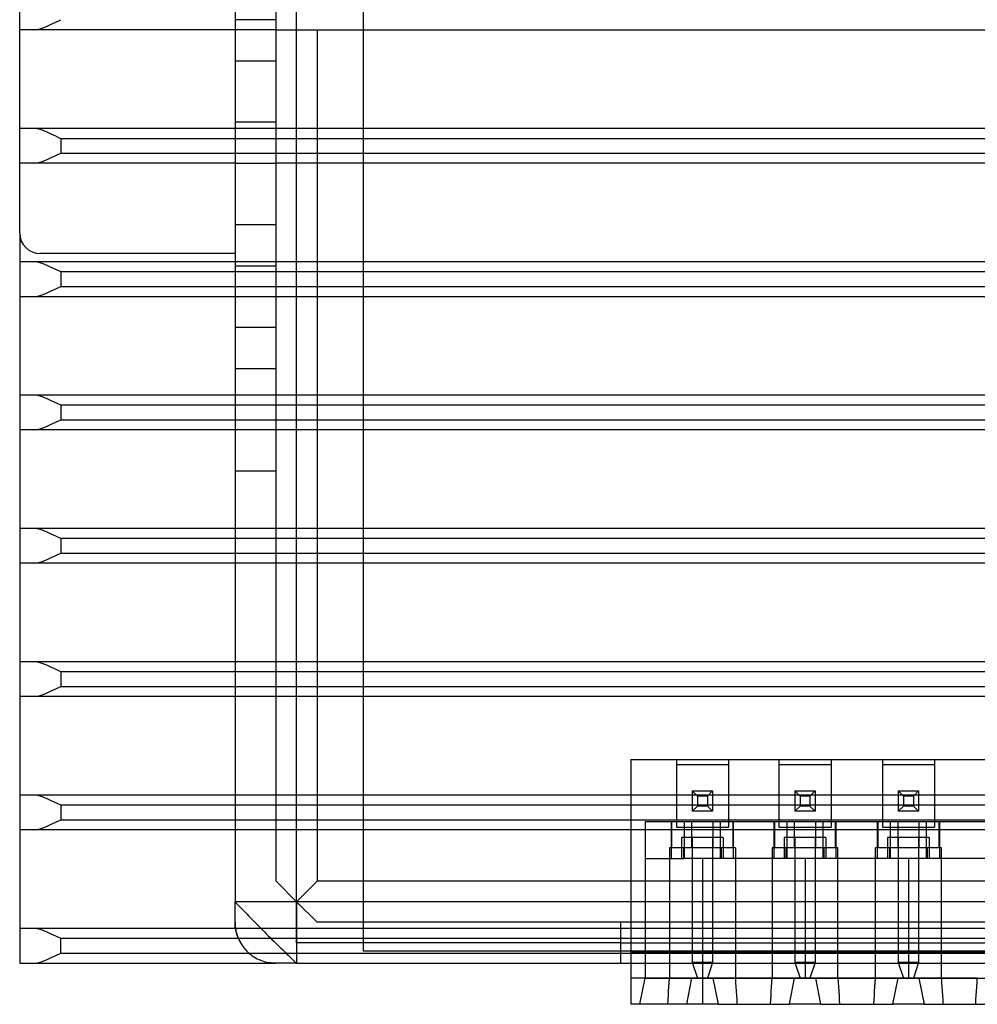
# Model space of a CAD drawing. Header units: millimetres. Extents: x -76 to 76, y -48 to 50.
# Tile 1 of 16: x -76 to -29, y -48 to 0. Entities that reach past the tile are written whole.
import ezdxf

# ---------------------------------------------------------------- set-up
doc = ezdxf.new("R2010")
doc.units = ezdxf.units.MM
doc.layers.add('MAIN-1', color=7, linetype='Continuous')
doc.layers.add('MAIN-2', color=7, linetype='Continuous')

msp = doc.modelspace()

# ---------------------------------------------------------------- linework, layer by layer
at = {"layer": 'MAIN-1'}
for p, q in [((-65, 46), (-65, -43)), ((-62, -43), (-62, 44)), ((-75.5, -10.4), (-75.5, 17.6)), ((-75.5, -10.4), (-75.5, -46)), ((-65, -11.4), (-74.5, -11.4)), ((-62, -43), (-65, -43)), ((-65, -43), (-64.997, -43.009)), ((-65, -43.053), (-65, -43)), ((-65, -43.106), (-65, -43.053)), ((-65, -43.159), (-65, -43.106)), ((-65, -43.212), (-65, -43.159)), ((-64.997, -43.009), (-64.988, -43.022)), ((-64.988, -43.022), (-64.974, -43.038)), ((-64.974, -43.038), (-64.955, -43.058)), ((-64.955, -43.058), (-64.931, -43.082)), ((-64.931, -43.082), (-64.895, -43.118)), ((-64.895, -43.118), (-64.85, -43.162)), ((-64.85, -43.162), (-64.797, -43.214)), ((62, -43), (-62, -43)), ((-62, -43), (-62, -46)), ((-65, -43.266), (-65, -43.212)), ((-65, -43.319), (-65, -43.266)), ((-65, -43.373), (-65, -43.319)), ((-65, -43.425), (-65, -43.373)), ((-65, -43.474), (-65, -43.425)), ((-65, -43.522), (-65, -43.474)), ((-65, -43.569), (-65, -43.522)), ((-65, -43.615), (-65, -43.569)), ((-65, -43.659), (-65, -43.615)), ((-65, -43.702), (-65, -43.659)), ((-64.797, -43.214), (-64.738, -43.273)), ((-64.738, -43.273), (-64.694, -43.317)), ((-64.694, -43.317), (-64.648, -43.362)), ((-64.648, -43.362), (-64.601, -43.41)), ((-64.601, -43.41), (-64.548, -43.463)), ((-64.548, -43.463), (-64.481, -43.531)), ((-64.481, -43.531), (-64.41, -43.604)), ((-64.41, -43.604), (-64.336, -43.681)), ((-65, -43.743), (-65, -43.702)), ((-65, -43.781), (-65, -43.743)), ((-65, -43.817), (-65, -43.781)), ((-65, -43.849), (-65, -43.817)), ((-65, -43.879), (-65, -43.849)), ((-65, -43.905), (-65, -43.879)), ((-65, -43.93), (-65, -43.905)), ((-65, -43.951), (-65, -43.93)), ((-65, -43.969), (-65, -43.951)), ((-65, -43.983), (-65, -43.969)), ((-65, -43.992), (-65, -43.983)), ((-65, -43.998), (-65, -43.992)), ((-65, -44), (-65, -43.998)), ((-64.998, -44.08), (-65, -44)), ((-64.994, -44.161), (-64.998, -44.08)), ((-64.336, -43.681), (-64.259, -43.761)), ((-64.259, -43.761), (-64.179, -43.845)), ((-64.179, -43.845), (-64.097, -43.93)), ((-64.097, -43.93), (-64.008, -44.022)), ((-64.008, -44.022), (-63.919, -44.114)), ((-63.919, -44.114), (-63.829, -44.206)), ((-64.985, -44.241), (-64.994, -44.161)), ((-64.961, -44.375), (-64.985, -44.241)), ((-64.912, -44.573), (-64.961, -44.375)), ((-64.848, -44.765), (-64.912, -44.573)), ((-63.829, -44.206), (-63.74, -44.296)), ((-63.74, -44.296), (-63.651, -44.386)), ((-63.651, -44.386), (-63.563, -44.474)), ((-63.563, -44.474), (-63.473, -44.563)), ((-63.473, -44.563), (-63.383, -44.654)), ((-64.848, -44.765), (-64.81, -44.851)), ((-64.81, -44.851), (-64.768, -44.935)), ((-64.768, -44.935), (-64.723, -45.016)), ((-64.723, -45.016), (-64.673, -45.096)), ((-64.673, -45.096), (-64.62, -45.173)), ((-63.383, -44.654), (-63.292, -44.744)), ((-63.292, -44.744), (-63.202, -44.834)), ((-63.202, -44.834), (-63.112, -44.923)), ((-63.112, -44.923), (-63.022, -45.01)), ((-63.022, -45.01), (-62.933, -45.096)), ((-62.933, -45.096), (-62.847, -45.179)), ((-64.62, -45.173), (-64.564, -45.247)), ((-64.564, -45.247), (-64.504, -45.319)), ((-64.504, -45.319), (-64.44, -45.388)), ((-64.44, -45.388), (-64.374, -45.453)), ((-64.374, -45.453), (-64.305, -45.516)), ((-64.305, -45.516), (-64.232, -45.575)), ((-64.232, -45.575), (-64.157, -45.631)), ((-62.847, -45.179), (-62.764, -45.259)), ((-62.764, -45.259), (-62.684, -45.336)), ((-62.684, -45.336), (-62.608, -45.41)), ((-62.608, -45.41), (-62.535, -45.481)), ((-62.535, -45.481), (-62.466, -45.549)), ((-62.466, -45.549), (-62.402, -45.611)), ((-75.5, -46), (-63, -46)), ((-64.157, -45.631), (-64.08, -45.683)), ((-64.08, -45.683), (-64, -45.732)), ((-64, -45.732), (-63.918, -45.777)), ((-63.918, -45.777), (-63.834, -45.818)), ((-63.834, -45.818), (-63.748, -45.855)), ((-63.748, -45.855), (-63.661, -45.888)), ((-63.661, -45.888), (-63.572, -45.917)), ((-63.572, -45.917), (-63.481, -45.941)), ((-63.481, -45.941), (-63.39, -45.962)), ((-63.341, -45.971), (-63.39, -45.962)), ((-63.291, -45.979), (-63.341, -45.971)), ((-63.241, -45.985), (-63.291, -45.979)), ((-63.174, -45.992), (-63.241, -45.985)), ((-63.087, -45.998), (-63.174, -45.992)), ((-63, -46), (-63.087, -45.998)), ((-62.998, -46), (-63, -46)), ((-62.992, -46), (-62.998, -46)), ((-62.983, -46), (-62.992, -46)), ((-62.969, -46), (-62.983, -46)), ((-62.951, -46), (-62.969, -46)), ((-62.93, -46), (-62.951, -46)), ((-62.905, -46), (-62.93, -46)), ((-62.877, -46), (-62.905, -46)), ((-62.848, -46), (-62.877, -46)), ((-62.815, -46), (-62.848, -46)), ((-62.78, -46), (-62.815, -46)), ((-62.742, -46), (-62.78, -46)), ((-62.702, -46), (-62.742, -46)), ((-62.659, -46), (-62.702, -46)), ((-62.614, -46), (-62.659, -46)), ((-62.568, -46), (-62.614, -46)), ((-62.52, -46), (-62.568, -46)), ((-62.472, -46), (-62.52, -46)), ((-62.423, -46), (-62.472, -46)), ((-62.372, -46), (-62.423, -46)), ((-62.402, -45.611), (-62.343, -45.669)), ((-62.32, -46), (-62.372, -46)), ((-62.343, -45.669), (-62.289, -45.723)), ((-62.265, -46), (-62.32, -46)), ((-62.289, -45.723), (-62.238, -45.774)), ((-62.211, -46), (-62.265, -46)), ((-62.238, -45.774), (-62.192, -45.821)), ((-62.158, -46), (-62.211, -46)), ((-62.192, -45.821), (-62.15, -45.863)), ((-62.105, -46), (-62.158, -46)), ((-62.15, -45.863), (-62.113, -45.9)), ((-62.113, -45.9), (-62.083, -45.929)), ((-62.052, -46), (-62.105, -46)), ((-62.083, -45.929), (-62.057, -45.954)), ((-62.057, -45.954), (-62.035, -45.974)), ((-62, -46), (-62.052, -46)), ((-62.035, -45.974), (-62.019, -45.988)), ((-62.019, -45.988), (-62.007, -45.997)), ((-62.007, -45.997), (-62, -46)), ((-62, -46), (62, -46)), ((-45.7, -46), (-45.7, -46.73)), ((-45.7, -46.73), (-45.7, -48)), ((-42.716, -46.73), (-45.7, -46.73)), ((-42.97, -48), (-42.716, -46.73)), ((-42.716, -46.73), (-41.7, -46.73)), ((-42.208, -46.73), (-42.208, -48)), ((-41.7, -46.73), (-37.712, -46.73)), ((-41.7, -46.73), (-41.445, -48)), ((-37.966, -48), (-37.712, -46.73)), ((-37.712, -46.73), (-36.696, -46.73)), ((-36.696, -46.73), (-32.67, -46.73)), ((-36.696, -46.73), (-36.442, -48)), ((-32.924, -48), (-32.67, -46.73)), ((-32.67, -46.73), (-31.654, -46.73)), ((-31.654, -46.73), (-27.704, -46.73)), ((-31.654, -46.73), (-31.4, -48)), ((-42.97, -48), (-45.7, -48)), ((-42.208, -48), (-42.97, -48)), ((-41.445, -48), (-42.208, -48)), ((-41.445, -48), (-37.966, -48)), ((-36.442, -48), (-37.966, -48)), ((-36.442, -48), (-32.924, -48)), ((-31.4, -48), (-32.924, -48)), ((-31.4, -48), (-27.958, -48))]:
    msp.add_line(p, q, dxfattribs=at)
msp.add_arc((-74.5, -10.4), 1, 180, 270, dxfattribs=at)
at = {"layer": 'MAIN-2'}
for p, q in [((-58.728, -45.417), (-58.728, 23.555)), ((-63, -0.5), (-63, 0.5)), ((-73.73, -0.114), (-73.5, 0)), ((-65, 0), (-65, 0)), ((-63, 0), (-63, 0)), ((-74.823, -0.5), (-74.621, -0.475)), ((-74.621, -0.475), (-74.406, -0.412)), ((-74.406, -0.412), (-74.185, -0.326)), ((-74.185, -0.326), (-73.959, -0.225)), ((-73.959, -0.225), (-73.73, -0.114)), ((-63, 0), (-65, 0)), ((-75.5, -0.5), (-75.5, -0.5)), ((-63, -0.5), (-75.5, -0.5)), ((-63, -0.5), (-63, -0.5)), ((-63, -42), (-63, -0.5)), ((-63, -0.5), (-61, -0.5)), ((-61, -0.5), (-61, -42)), ((-61, -0.5), (12.5, -0.5)), ((-65, -2), (-65, -2)), ((-65, -2), (-63, -2)), ((-63, -2), (-63, -2)), ((-65, -5), (-65, -5)), ((-63, -5), (-65, -5)), ((-63, -5), (-63, -5)), ((-75.5, -5.3), (-75.5, -5.3)), ((75.5, -5.3), (-75.5, -5.3)), ((-74.621, -5.325), (-74.823, -5.3)), ((-74.406, -5.388), (-74.621, -5.325)), ((-74.185, -5.474), (-74.406, -5.388)), ((-73.959, -5.575), (-74.185, -5.474)), ((-73.73, -5.685), (-73.959, -5.575)), ((-73.5, -5.8), (-73.73, -5.685)), ((73.5, -5.8), (-73.5, -5.8)), ((-73.5, -5.8), (-73.5, -6.5)), ((-73.959, -6.725), (-73.73, -6.614)), ((-73.73, -6.614), (-73.5, -6.5)), ((-73.5, -6.5), (73.5, -6.5)), ((-75.5, -7), (-75.5, -7)), ((-65, -7), (-75.5, -7)), ((-74.823, -7), (-74.621, -6.975)), ((-74.621, -6.975), (-74.406, -6.912)), ((-74.406, -6.912), (-74.185, -6.826)), ((-74.185, -6.826), (-73.959, -6.725)), ((-65, -7), (-65, -7)), ((-65, -7), (-63, -7)), ((63, -7), (-63, -7)), ((-63, -7), (-63, -7)), ((-65, -10), (-65, -10)), ((-63, -10), (-65, -10)), ((-63, -10), (-63, -10)), ((-75.5, -10.4), (-75.5, -10.4)), ((-74.5, -11.4), (-74.5, -11.4)), ((-65, -11.4), (-65, -11.4)), ((-75.5, -11.8), (-75.5, -11.8)), ((75.5, -11.8), (-75.5, -11.8)), ((-74.621, -11.825), (-74.823, -11.8)), ((-74.406, -11.888), (-74.621, -11.825)), ((-74.185, -11.974), (-74.406, -11.888)), ((-73.959, -12.075), (-74.185, -11.974)), ((-65, -12), (-65, -12)), ((-65, -12), (-63, -12)), ((-63, -12), (-63, -12)), ((-73.73, -12.185), (-73.959, -12.075)), ((-73.5, -12.3), (-73.73, -12.185)), ((73.5, -12.3), (-73.5, -12.3)), ((-73.5, -12.3), (-73.5, -13)), ((-74.621, -13.475), (-74.406, -13.412)), ((-74.406, -13.412), (-74.185, -13.326)), ((-74.185, -13.326), (-73.959, -13.225)), ((-73.959, -13.225), (-73.73, -13.114)), ((-73.73, -13.114), (-73.5, -13)), ((-73.5, -13), (73.5, -13)), ((-75.5, -13.5), (-75.5, -13.5)), ((-75.5, -13.5), (75.5, -13.5)), ((-74.823, -13.5), (-74.621, -13.475)), ((-65, -15), (-65, -15)), ((-63, -15), (-65, -15)), ((-63, -15), (-63, -15)), ((-65, -17), (-65, -17)), ((-65, -17), (-63, -17)), ((-63, -17), (-63, -17)), ((-75.5, -18.3), (-75.5, -18.3)), ((75.5, -18.3), (-75.5, -18.3)), ((-74.621, -18.325), (-74.823, -18.3)), ((-74.406, -18.388), (-74.621, -18.325)), ((-74.185, -18.474), (-74.406, -18.388)), ((-73.959, -18.575), (-74.185, -18.474)), ((-73.73, -18.685), (-73.959, -18.575)), ((-73.5, -18.8), (-73.73, -18.685)), ((73.5, -18.8), (-73.5, -18.8)), ((-73.5, -18.8), (-73.5, -19.5)), ((-73.959, -19.725), (-73.73, -19.614)), ((-73.73, -19.614), (-73.5, -19.5)), ((-73.5, -19.5), (73.5, -19.5)), ((-75.5, -20), (-75.5, -20)), ((-65, -20), (-75.5, -20)), ((-74.823, -20), (-74.621, -19.975)), ((-74.621, -19.975), (-74.406, -19.912)), ((-74.406, -19.912), (-74.185, -19.826)), ((-74.185, -19.826), (-73.959, -19.725)), ((-65, -20), (-65, -20)), ((-63, -20), (-65, -20)), ((63, -20), (-63, -20)), ((-63, -20), (-63, -20)), ((-65, -22), (-65, -22)), ((-65, -22), (-63, -22)), ((-63, -22), (-63, -22)), ((-75.5, -24.8), (-75.5, -24.8)), ((75.5, -24.8), (-75.5, -24.8)), ((-74.621, -24.825), (-74.823, -24.8)), ((-74.406, -24.888), (-74.621, -24.825)), ((-74.185, -24.974), (-74.406, -24.888)), ((-73.959, -25.075), (-74.185, -24.974)), ((-73.73, -25.185), (-73.959, -25.075)), ((-73.5, -25.3), (-73.73, -25.185)), ((73.5, -25.3), (-73.5, -25.3)), ((-73.5, -25.3), (-73.5, -26)), ((-74.406, -26.412), (-74.185, -26.326)), ((-74.185, -26.326), (-73.959, -26.225)), ((-73.959, -26.225), (-73.73, -26.114)), ((-73.73, -26.114), (-73.5, -26)), ((-73.5, -26), (73.5, -26)), ((-75.5, -26.5), (-75.5, -26.5)), ((75.5, -26.5), (-75.5, -26.5)), ((-74.823, -26.5), (-74.621, -26.475)), ((-74.621, -26.475), (-74.406, -26.412)), ((-75.5, -31.3), (-75.5, -31.3)), ((75.5, -31.3), (-75.5, -31.3)), ((-74.62, -31.325), (-74.823, -31.3)), ((-74.405, -31.388), (-74.62, -31.325)), ((-74.182, -31.475), (-74.405, -31.388)), ((-73.956, -31.576), (-74.182, -31.475)), ((-73.729, -31.686), (-73.956, -31.576)), ((-73.5, -31.8), (-73.729, -31.686)), ((73.5, -31.8), (-73.5, -31.8)), ((-73.5, -31.8), (-73.5, -32.5)), ((-73.959, -32.725), (-73.73, -32.614)), ((-73.73, -32.614), (-73.5, -32.5)), ((-73.5, -32.5), (73.5, -32.5)), ((-75.5, -33), (-75.5, -33)), ((75.5, -33), (-75.5, -33)), ((-74.823, -33), (-74.621, -32.975)), ((-74.621, -32.975), (-74.406, -32.912)), ((-74.406, -32.912), (-74.185, -32.826)), ((-74.185, -32.826), (-73.959, -32.725)), ((-45.7, -36.062), (-45.7, -36.062)), ((-45.7, -36.062), (-13.658, -36.062)), ((-45.7, -36.062), (-45.7, -45.46)), ((-43.477, -36.062), (-43.477, -36.062)), ((-43.477, -36.062), (-43.477, -36.316)), ((-43.477, -36.316), (-43.477, -36.316)), ((-43.477, -36.316), (-43.477, -39.11)), ((-43.477, -36.316), (-40.938, -36.316)), ((-40.938, -36.062), (-40.938, -36.316)), ((-40.938, -36.316), (-40.938, -39.11)), ((-40.938, -36.316), (-40.938, -36.316)), ((-40.938, -36.062), (-40.938, -36.062)), ((-38.474, -36.062), (-38.474, -36.062)), ((-38.474, -36.062), (-38.474, -36.316)), ((-38.474, -36.316), (-38.474, -36.316)), ((-38.474, -36.316), (-38.474, -39.11)), ((-38.474, -36.316), (-35.934, -36.316)), ((-35.934, -36.062), (-35.934, -36.062)), ((-35.934, -36.062), (-35.934, -36.316)), ((-35.934, -36.316), (-35.934, -39.11)), ((-35.934, -36.316), (-35.934, -36.316)), ((-33.432, -36.062), (-33.432, -36.062)), ((-33.432, -36.062), (-33.432, -36.316)), ((-33.432, -36.316), (-33.432, -36.316)), ((-33.432, -36.316), (-33.432, -39.11)), ((-33.432, -36.316), (-30.892, -36.316)), ((-30.892, -36.062), (-30.892, -36.062)), ((-30.892, -36.062), (-30.892, -36.316)), ((-30.892, -36.316), (-30.892, -39.11)), ((-30.892, -36.316), (-30.892, -36.316)), ((-75.5, -37.8), (-75.5, -37.8)), ((75.5, -37.8), (-75.5, -37.8)), ((-74.621, -37.825), (-74.823, -37.8)), ((-74.406, -37.888), (-74.621, -37.825)), ((-74.185, -37.974), (-74.406, -37.888)), ((-42.703, -37.599), (-41.712, -37.599)), ((-42.703, -37.599), (-42.703, -38.589)), ((-42.703, -37.599), (-42.703, -37.599)), ((-42.449, -37.853), (-42.703, -37.599)), ((-41.966, -37.853), (-42.449, -37.853)), ((-42.449, -37.853), (-42.449, -38.335)), ((-41.712, -37.599), (-41.966, -37.853)), ((-41.966, -37.853), (-41.966, -38.335)), ((-41.712, -37.599), (-41.712, -38.589)), ((-41.712, -37.599), (-41.712, -37.599)), ((-37.699, -37.599), (-36.708, -37.599)), ((-37.699, -37.599), (-37.699, -38.589)), ((-37.699, -37.599), (-37.699, -37.599)), ((-37.445, -37.853), (-37.699, -37.599)), ((-36.962, -37.853), (-37.445, -37.853)), ((-37.445, -37.853), (-37.445, -38.335)), ((-36.708, -37.599), (-36.962, -37.853)), ((-36.962, -37.853), (-36.962, -38.335)), ((-36.708, -37.599), (-36.708, -38.589)), ((-36.708, -37.599), (-36.708, -37.599)), ((-32.657, -37.599), (-31.666, -37.599)), ((-32.657, -37.599), (-32.657, -38.589)), ((-32.657, -37.599), (-32.657, -37.599)), ((-32.403, -37.853), (-32.657, -37.599)), ((-31.921, -37.853), (-32.403, -37.853)), ((-32.403, -37.853), (-32.403, -38.335)), ((-31.666, -37.599), (-31.921, -37.853)), ((-31.921, -37.853), (-31.921, -38.335)), ((-31.666, -37.599), (-31.666, -38.589)), ((-31.666, -37.599), (-31.666, -37.599)), ((-73.959, -38.075), (-74.185, -37.974)), ((-73.73, -38.185), (-73.959, -38.075)), ((-73.5, -38.3), (-73.73, -38.185)), ((73.5, -38.3), (-73.5, -38.3)), ((-73.5, -38.3), (-73.5, -39)), ((-42.449, -38.335), (-42.703, -38.589)), ((-41.966, -38.335), (-42.449, -38.335)), ((-41.712, -38.589), (-41.966, -38.335)), ((-37.445, -38.335), (-37.699, -38.589)), ((-36.962, -38.335), (-37.445, -38.335)), ((-36.708, -38.589), (-36.962, -38.335)), ((-32.403, -38.335), (-32.657, -38.589)), ((-31.921, -38.335), (-32.403, -38.335)), ((-31.666, -38.589), (-31.921, -38.335)), ((-41.712, -38.589), (-42.703, -38.589)), ((-42.703, -38.589), (-42.703, -38.589)), ((-41.712, -38.589), (-41.712, -38.589)), ((-36.708, -38.589), (-37.699, -38.589)), ((-37.699, -38.589), (-37.699, -38.589)), ((-36.708, -38.589), (-36.708, -38.589)), ((-31.666, -38.589), (-32.657, -38.589)), ((-32.657, -38.589), (-32.657, -38.589)), ((-31.666, -38.589), (-31.666, -38.589)), ((-74.406, -39.412), (-74.185, -39.326)), ((-74.185, -39.326), (-73.959, -39.225)), ((-73.959, -39.225), (-73.73, -39.114)), ((-73.73, -39.114), (-73.5, -39)), ((-73.5, -39), (73.5, -39)), ((-45.002, -39.11), (-45.002, -46.73)), ((-42.716, -39.11), (-45.002, -39.11)), ((-45.002, -39.11), (-45.002, -39.11)), ((-45.002, -39.11), (-45.002, -39.11)), ((-43.731, -39.11), (-43.731, -40.888)), ((-43.701, -40.38), (-43.701, -39.11)), ((-43.477, -39.11), (-43.477, -39.364)), ((-40.938, -39.11), (-43.477, -39.11)), ((-43.097, -39.11), (-43.097, -39.11)), ((-43.097, -39.11), (-43.097, -40.888)), ((-42.716, -39.11), (-42.716, -39.11)), ((-42.716, -40.38), (-42.716, -39.11)), ((-41.7, -39.11), (-41.7, -40.38)), ((-37.712, -39.11), (-41.7, -39.11)), ((-41.7, -39.11), (-41.7, -39.11)), ((-41.319, -39.11), (-41.319, -39.11)), ((-41.319, -40.888), (-41.319, -39.11)), ((-40.938, -39.11), (-40.938, -39.364)), ((-40.714, -40.38), (-40.714, -39.11)), ((-40.684, -40.888), (-40.684, -39.11)), ((-38.728, -39.11), (-38.728, -40.888)), ((-38.697, -39.11), (-38.697, -40.38)), ((-38.474, -39.11), (-38.474, -39.364)), ((-35.934, -39.11), (-38.474, -39.11)), ((-38.093, -39.11), (-38.093, -40.888)), ((-38.093, -39.11), (-38.093, -39.11)), ((-37.712, -40.38), (-37.712, -39.11)), ((-37.712, -39.11), (-37.712, -39.11)), ((-36.696, -39.11), (-36.696, -40.38)), ((-32.67, -39.11), (-36.696, -39.11)), ((-36.696, -39.11), (-36.696, -39.11)), ((-36.315, -39.11), (-36.315, -39.11)), ((-36.315, -40.888), (-36.315, -39.11)), ((-35.934, -39.11), (-35.934, -39.364)), ((-35.71, -40.38), (-35.71, -39.11)), ((-35.68, -40.888), (-35.68, -39.11)), ((-33.686, -39.11), (-33.686, -40.888)), ((-33.655, -39.11), (-33.655, -40.38)), ((-33.432, -39.11), (-33.432, -39.364)), ((-30.892, -39.11), (-33.432, -39.11)), ((-33.051, -39.11), (-33.051, -40.888)), ((-33.051, -39.11), (-33.051, -39.11)), ((-32.67, -40.38), (-32.67, -39.11)), ((-32.67, -39.11), (-32.67, -39.11)), ((-31.654, -39.11), (-31.654, -40.38)), ((-27.704, -39.11), (-31.654, -39.11)), ((-31.654, -39.11), (-31.654, -39.11)), ((-31.273, -39.11), (-31.273, -39.11)), ((-31.273, -40.888), (-31.273, -39.11)), ((-30.892, -39.11), (-30.892, -39.364)), ((-30.668, -40.38), (-30.668, -39.11)), ((-30.638, -40.888), (-30.638, -39.11)), ((-75.5, -39.5), (-75.5, -39.5)), ((75.5, -39.5), (-75.5, -39.5)), ((-74.823, -39.5), (-74.621, -39.475)), ((-74.621, -39.475), (-74.406, -39.412)), ((-43.477, -39.364), (-40.938, -39.364)), ((-38.474, -39.364), (-35.934, -39.364)), ((-33.432, -39.364), (-30.892, -39.364)), ((-41.191, -39.872), (-43.224, -39.872)), ((-43.224, -39.872), (-43.224, -40.888)), ((-42.703, -39.872), (-42.703, -39.872)), ((-42.703, -39.872), (-42.703, -45.968)), ((-41.712, -39.872), (-41.712, -39.872)), ((-41.712, -39.872), (-41.712, -45.968)), ((-41.191, -39.872), (-41.191, -40.888)), ((-38.22, -39.872), (-38.22, -40.888)), ((-36.188, -39.872), (-38.22, -39.872)), ((-37.699, -39.872), (-37.699, -39.872)), ((-37.699, -39.872), (-37.699, -45.968)), ((-36.708, -39.872), (-36.708, -39.872)), ((-36.708, -39.872), (-36.708, -45.968)), ((-36.188, -39.872), (-36.188, -40.888)), ((-33.178, -39.872), (-33.178, -40.888)), ((-31.146, -39.872), (-33.178, -39.872)), ((-32.657, -39.872), (-32.657, -39.872)), ((-32.657, -39.872), (-32.657, -45.968)), ((-31.666, -39.872), (-31.666, -39.872)), ((-31.666, -39.872), (-31.666, -45.968)), ((-31.146, -39.872), (-31.146, -40.888)), ((-43.814, -40.38), (-43.814, -46.73)), ((-43.701, -40.38), (-43.814, -40.38)), ((-42.716, -40.38), (-43.701, -40.38)), ((-43.121, -40.888), (-43.121, -40.38)), ((-43.097, -40.38), (-43.097, -40.38)), ((-41.7, -40.38), (-42.716, -40.38)), ((-42.716, -40.38), (-42.716, -40.38)), ((-41.7, -40.38), (-41.7, -40.38)), ((-40.714, -40.38), (-41.7, -40.38)), ((-41.319, -40.38), (-41.319, -40.38)), ((-41.294, -40.38), (-41.294, -40.888)), ((-40.601, -40.38), (-40.714, -40.38)), ((-40.601, -40.38), (-40.601, -46.73)), ((-38.81, -40.38), (-38.81, -46.73)), ((-38.697, -40.38), (-38.81, -40.38)), ((-37.712, -40.38), (-38.697, -40.38)), ((-38.117, -40.888), (-38.117, -40.38)), ((-38.093, -40.38), (-38.093, -40.38)), ((-36.696, -40.38), (-37.712, -40.38)), ((-37.712, -40.38), (-37.712, -40.38)), ((-36.696, -40.38), (-36.696, -40.38)), ((-35.71, -40.38), (-36.696, -40.38)), ((-36.315, -40.38), (-36.315, -40.38)), ((-36.29, -40.38), (-36.29, -40.888)), ((-35.597, -40.38), (-35.71, -40.38)), ((-35.597, -46.73), (-35.597, -40.38)), ((-33.768, -46.73), (-33.768, -40.38)), ((-33.655, -40.38), (-33.768, -40.38)), ((-32.67, -40.38), (-33.655, -40.38)), ((-33.075, -40.888), (-33.075, -40.38)), ((-33.051, -40.38), (-33.051, -40.38)), ((-31.654, -40.38), (-32.67, -40.38)), ((-32.67, -40.38), (-32.67, -40.38)), ((-31.654, -40.38), (-31.654, -40.38)), ((-30.668, -40.38), (-31.654, -40.38)), ((-31.273, -40.38), (-31.273, -40.38)), ((-31.248, -40.38), (-31.248, -40.888)), ((-30.555, -40.38), (-30.668, -40.38)), ((-30.555, -46.73), (-30.555, -40.38)), ((-45.002, -40.888), (-45.002, -40.888)), ((-45.002, -40.888), (-43.121, -40.888)), ((-41.294, -40.888), (-43.146, -40.888)), ((-43.097, -40.888), (-43.097, -40.888)), ((-42.208, -40.888), (-42.208, -46.73)), ((-41.319, -40.888), (-41.319, -40.888)), ((-38.117, -40.888), (-41.294, -40.888)), ((-36.29, -40.888), (-38.142, -40.888)), ((-38.093, -40.888), (-38.093, -40.888)), ((-37.204, -40.888), (-37.204, -46.73)), ((-36.315, -40.888), (-36.315, -40.888)), ((-33.075, -40.888), (-36.29, -40.888)), ((-31.248, -40.888), (-33.1, -40.888)), ((-33.051, -40.888), (-33.051, -40.888)), ((-32.162, -40.888), (-32.162, -46.73)), ((-31.273, -40.888), (-31.273, -40.888)), ((-28.11, -40.888), (-31.248, -40.888)), ((-63, -42), (-63, -42)), ((-63, -42), (-62, -43)), ((-61, -42), (-62, -43)), ((12.5, -42), (-61, -42)), ((-62, -43), (-61, -44)), ((-62, -43), (-62, -43)), ((-62, -45), (-62, -43)), ((-65, -44), (-65, -44)), ((-65, -44), (-64.998, -44.098)), ((-64.998, -44.098), (-64.99, -44.196)), ((-61, -44), (-61, -44)), ((-61, -44), (-61, -44)), ((12.5, -44), (-61, -44)), ((-46.2, -44), (-46.2, -46)), ((-46.2, -44), (-46.2, -44)), ((-75.5, -44.3), (-75.5, -44.3)), ((75.5, -44.3), (-75.5, -44.3)), ((-74.621, -44.325), (-74.823, -44.3)), ((-74.406, -44.388), (-74.621, -44.325)), ((-74.185, -44.474), (-74.406, -44.388)), ((-73.959, -44.575), (-74.185, -44.474)), ((-73.73, -44.685), (-73.959, -44.575)), ((-64.99, -44.196), (-64.978, -44.293)), ((-64.978, -44.293), (-64.962, -44.39)), ((-64.962, -44.39), (-64.94, -44.486)), ((-64.94, -44.486), (-64.914, -44.581)), ((-64.914, -44.581), (-64.883, -44.674)), ((-73.5, -44.8), (-73.73, -44.685)), ((73.5, -44.8), (-73.5, -44.8)), ((-73.5, -45.5), (-73.5, -44.8)), ((-64.883, -44.674), (-64.848, -44.765)), ((-62, -45), (-62, -45)), ((-46.2, -45), (-62, -45)), ((-46.2, -45), (-46.2, -45)), ((-46.2, -45), (40.227, -45)), ((-73.73, -45.614), (-73.5, -45.5)), ((-73.5, -45.5), (73.5, -45.5)), ((36.867, -45.417), (-58.728, -45.417)), ((-58.728, -45.417), (-58.728, -45.417)), ((-45.7, -45.46), (-45.7, -46)), ((-45.7, -45.46), (-45.7, -45.46)), ((-45.7, -45.46), (-13.658, -45.46)), ((-75.5, -46), (-75.5, -46)), ((-74.823, -46), (-74.621, -45.975)), ((-74.621, -45.975), (-74.406, -45.912)), ((-74.406, -45.912), (-74.185, -45.826)), ((-74.185, -45.826), (-73.959, -45.725)), ((-73.959, -45.725), (-73.73, -45.614)), ((-63.39, -45.962), (-63.326, -45.973)), ((-63.326, -45.973), (-63.261, -45.983)), ((-63.261, -45.983), (-63.196, -45.99)), ((-63.196, -45.99), (-63.131, -45.996)), ((-63.131, -45.996), (-63.065, -45.999)), ((-63.065, -45.999), (-63, -46)), ((-63, -46), (-63, -46)), ((-46.2, -46), (-46.2, -46)), ((-41.712, -45.968), (-42.703, -45.968)), ((-42.703, -45.968), (-41.712, -45.968)), ((-42.703, -45.968), (-42.703, -45.968)), ((-42.703, -45.968), (-42.449, -46.73)), ((-41.712, -45.968), (-41.966, -46.73)), ((-41.712, -45.968), (-41.712, -45.968)), ((-36.708, -45.968), (-37.699, -45.968)), ((-37.699, -45.968), (-36.708, -45.968)), ((-37.699, -45.968), (-37.699, -45.968)), ((-37.699, -45.968), (-37.445, -46.73)), ((-36.708, -45.968), (-36.962, -46.73)), ((-36.708, -45.968), (-36.708, -45.968)), ((-31.666, -45.968), (-32.657, -45.968)), ((-32.657, -45.968), (-31.666, -45.968)), ((-32.657, -45.968), (-32.657, -45.968)), ((-32.657, -45.968), (-32.403, -46.73)), ((-31.666, -45.968), (-31.921, -46.73)), ((-31.666, -45.968), (-31.666, -45.968)), ((-45.255, -48), (-45.002, -46.73)), ((-45.002, -46.73), (-42.716, -46.73)), ((-45.002, -46.73), (-45.002, -46.73)), ((-43.814, -46.73), (-45.002, -46.73)), ((-43.841, -47.153), (-43.827, -46.942)), ((-43.827, -46.942), (-43.814, -46.73)), ((-42.208, -46.73), (-43.814, -46.73)), ((-42.716, -46.73), (-42.716, -46.73)), ((-42.449, -46.73), (-42.449, -46.73)), ((-40.601, -46.73), (-42.208, -46.73)), ((-41.966, -46.73), (-41.966, -46.73)), ((-41.7, -46.73), (-41.7, -46.73)), ((-41.7, -46.73), (-37.712, -46.73)), ((-40.601, -46.73), (-40.588, -46.942)), ((-38.81, -46.73), (-40.601, -46.73)), ((-40.588, -46.942), (-40.574, -47.153)), ((-38.837, -47.153), (-38.823, -46.942)), ((-38.823, -46.942), (-38.81, -46.73)), ((-37.204, -46.73), (-38.81, -46.73)), ((-37.712, -46.73), (-37.712, -46.73)), ((-37.445, -46.73), (-37.445, -46.73)), ((-35.597, -46.73), (-37.204, -46.73)), ((-36.962, -46.73), (-36.962, -46.73)), ((-36.696, -46.73), (-32.67, -46.73)), ((-36.696, -46.73), (-36.696, -46.73)), ((-35.597, -46.73), (-35.584, -46.942)), ((-33.768, -46.73), (-35.597, -46.73)), ((-35.584, -46.942), (-35.571, -47.153)), ((-33.795, -47.153), (-33.782, -46.942)), ((-33.782, -46.942), (-33.768, -46.73)), ((-32.162, -46.73), (-33.768, -46.73)), ((-32.67, -46.73), (-32.67, -46.73)), ((-32.403, -46.73), (-32.403, -46.73)), ((-30.555, -46.73), (-32.162, -46.73)), ((-31.921, -46.73), (-31.921, -46.73)), ((-31.654, -46.73), (-27.704, -46.73)), ((-31.654, -46.73), (-31.654, -46.73)), ((-30.555, -46.73), (-30.542, -46.942)), ((-28.803, -46.73), (-30.555, -46.73)), ((-30.542, -46.942), (-30.529, -47.153)), ((-28.829, -47.153), (-28.816, -46.942)), ((-28.816, -46.942), (-28.803, -46.73)), ((-43.867, -47.577), (-43.854, -47.365)), ((-43.854, -47.365), (-43.841, -47.153)), ((-40.574, -47.153), (-40.561, -47.365)), ((-40.561, -47.365), (-40.548, -47.577)), ((-38.863, -47.577), (-38.85, -47.365)), ((-38.85, -47.365), (-38.837, -47.153)), ((-35.571, -47.153), (-35.558, -47.365)), ((-35.558, -47.365), (-35.545, -47.577)), ((-33.821, -47.577), (-33.808, -47.365)), ((-33.808, -47.365), (-33.795, -47.153)), ((-30.529, -47.153), (-30.516, -47.365)), ((-30.516, -47.365), (-30.503, -47.577)), ((-28.855, -47.577), (-28.842, -47.365)), ((-28.842, -47.365), (-28.829, -47.153)), ((-45.7, -48), (-45.7, -48)), ((-45.255, -48), (-45.255, -48)), ((-43.892, -48), (-43.88, -47.788)), ((-43.88, -47.788), (-43.867, -47.577)), ((-42.97, -48), (-42.97, -48)), ((-41.445, -48), (-41.445, -48)), ((-40.548, -47.577), (-40.535, -47.788)), ((-40.535, -47.788), (-40.523, -48)), ((-38.889, -48), (-38.876, -47.788)), ((-38.876, -47.788), (-38.863, -47.577)), ((-37.966, -48), (-37.966, -48)), ((-36.442, -48), (-36.442, -48)), ((-35.545, -47.577), (-35.532, -47.788)), ((-35.532, -47.788), (-35.519, -48)), ((-33.847, -48), (-33.834, -47.788)), ((-33.834, -47.788), (-33.821, -47.577)), ((-32.924, -48), (-32.924, -48)), ((-31.4, -48), (-31.4, -48)), ((-30.503, -47.577), (-30.49, -47.788)), ((-30.49, -47.788), (-30.477, -48)), ((-28.881, -48), (-28.868, -47.788)), ((-28.868, -47.788), (-28.855, -47.577))]:
    msp.add_line(p, q, dxfattribs=at)

doc.saveas('drawing.dxf')
